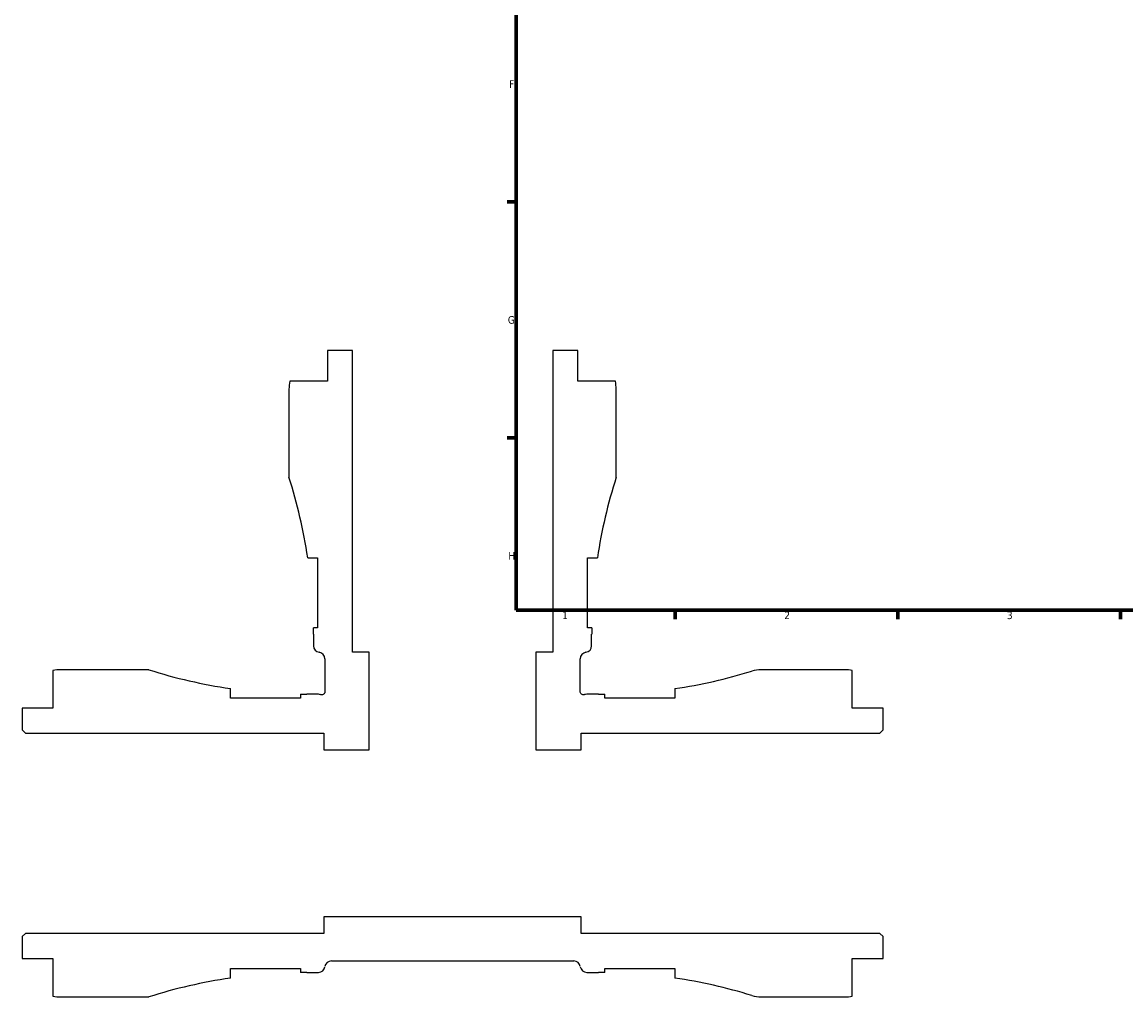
# Model space of a CAD drawing. Header units: millimetres. Extents: x -136 to 891, y -278 to 710.
# Tile 1 of 12: x -136 to 212, y -102 to 205. Entities that reach past the tile are written whole.
import ezdxf

# ---------------------------------------------------------------- set-up
doc = ezdxf.new("R2010")
doc.units = ezdxf.units.MM
doc.layers.add('Border (ANSI)', color=7, linetype='Continuous', lineweight=70)
doc.styles.add('Note Text (ANSI)', font='tahoma.ttf')

# ---------------------------------------------------------------- blocks, each defined once
blk = doc.blocks.new('Borders Default Border')
at = {"layer": 'Border (ANSI)'}
for p, q in [((20, 148.5), (17.2, 148.5)), ((20, 74.25), (17.2, 74.25)), ((70.08, 20), (70.08, 17.2)), ((140.17, 20), (140.17, 17.2)), ((210.25, 20), (210.25, 17.2))]:
    blk.add_line(p, q, dxfattribs=at)
at = {"layer": 'Border (ANSI)', "flags": 128}
blk.add_lwpolyline([(20, 20), (20, 574), (821, 574), (821, 20), (20, 20)], dxfattribs=at)
at = {"layer": 'Border (ANSI)', "color": 5, "true_color": 0x0000ff, "char_height": 2.4, "attachment_point": 7, "style": 'Note Text (ANSI)'}
for s, insert in [('F', (17.78, 184.43)), ('G', (17.4, 110.13)), ('H', (17.53, 35.93)), ('1', (34.5, 17.2)), ('2', (104.4, 17.2)), ('3', (174.46, 17.15))]:
    blk.add_mtext(s, dxfattribs=dict(at, insert=insert))

msp = doc.modelspace()

# ---------------------------------------------------------------- linework, layer by layer
for p, q in [((-31.5, 101.75), (-39.38, 101.75)), ((-39.38, 101.75), (-39.38, 92.05)), ((-31.5, 6.75), (-31.5, 101.75)), ((39.37, 101.75), (31.5, 101.75)), ((31.5, 101.75), (31.5, 6.75)), ((39.37, 92.05), (39.37, 101.75)), ((-39.38, 92.05), (-51.26, 92.05)), ((51.25, 92.05), (39.37, 92.05)), ((-51.5, 89.62), (-51.5, 61.85)), ((51.5, 61.85), (51.5, 89.62)), ((-45.57, 36.52), (-42.52, 36.52)), ((-42.52, 36.52), (-42.52, 14.47)), ((42.51, 14.47), (42.51, 36.52)), ((42.51, 36.52), (45.57, 36.52)), ((-42.52, 14.47), (-43.79, 14.47)), ((43.79, 14.47), (42.51, 14.47)), ((-43.78, 12.45), (-43.78, 8.78)), ((43.77, 8.78), (43.77, 12.45)), ((-40.17, 4.69), (-40.17, -5.62)), ((-26.25, 6.75), (-31.5, 6.75)), ((-26.25, -24), (-26.25, 6.75)), ((31.5, 6.75), (26.25, 6.75)), ((26.25, 6.75), (26.25, -24)), ((40.17, -5.62), (40.17, 4.69)), ((-125.8, 1), (-125.8, -10.88)), ((-95.6, 1.25), (-123.38, 1.25)), ((123.37, 1.25), (97.17, 1.25)), ((125.8, -10.88), (125.8, 1)), ((-69.94, -7.74), (-69.94, -4.7)), ((-47.89, -6.46), (-47.89, -7.74)), ((-42.23, -6.48), (-45.87, -6.48)), ((45.87, -6.48), (42.23, -6.48)), ((47.89, -7.74), (47.89, -6.46)), ((69.94, -4.7), (69.94, -7.74)), ((-47.89, -7.74), (-69.94, -7.74)), ((69.94, -7.74), (47.89, -7.74)), ((-125.8, -10.88), (-135.5, -10.88)), ((-135.5, -10.88), (-135.5, -17.72)), ((135.5, -10.88), (125.8, -10.88)), ((135.5, -17.72), (135.5, -10.88)), ((-135.5, -17.72), (-134.47, -18.75)), ((-134.47, -18.75), (-40.5, -18.75)), ((-40.5, -18.75), (-40.5, -24)), ((40.5, -24), (40.5, -18.75)), ((40.5, -18.75), (134.47, -18.75)), ((134.47, -18.75), (135.5, -17.72)), ((-40.5, -24), (-26.25, -24)), ((26.25, -24), (40.5, -24)), ((40.5, -76.5), (-40.5, -76.5)), ((-40.5, -76.5), (-40.5, -81.75)), ((40.5, -81.75), (40.5, -76.5)), ((-134.47, -81.75), (-135.5, -82.78)), ((-135.5, -82.78), (-135.5, -89.63)), ((-40.5, -81.75), (-134.47, -81.75)), ((134.47, -81.75), (40.5, -81.75)), ((135.5, -82.78), (134.47, -81.75)), ((135.5, -89.63), (135.5, -82.78)), ((-135.5, -89.63), (-125.8, -89.63)), ((-125.8, -89.63), (-125.8, -101.51)), ((125.8, -101.51), (125.8, -89.63)), ((125.8, -89.63), (135.5, -89.63)), ((-69.94, -95.8), (-69.94, -92.77)), ((-69.94, -92.77), (-47.89, -92.77)), ((-47.89, -92.77), (-47.89, -94.04)), ((-38.14, -90.42), (38.14, -90.42)), ((47.89, -94.04), (47.89, -92.77)), ((47.89, -92.77), (69.94, -92.77)), ((69.94, -92.77), (69.94, -95.8)), ((-45.87, -94.03), (-42.23, -94.03)), ((42.23, -94.03), (45.87, -94.03)), ((-123.38, -101.75), (-95.6, -101.75)), ((97.17, -101.75), (123.37, -101.75))]:
    msp.add_line(p, q)
for centre, major_axis, start_param, end_param in [((-39.38, 89.62), (-2.42, -11.88), 4.712389, 4.913747), ((39.37, 89.62), (0, 12.12), 4.712389, 4.913747), ((-205.59, 12.45), (49.4, -154.09), 1.409845, 1.570796), ((205.59, 12.45), (24.07, 160.01), 1.409845, 1.570796), ((-205.59, 12.45), (2.02, -161.8), 1.558328, 1.570796), ((205.59, 12.45), (0, 161.81), 1.558328, 1.570796), ((-41.72, 8.78), (0, -2.06), 4.712389, 6.157857), ((41.71, 8.78), (2.04, 0.26), 4.712389, 6.157857), ((-42.23, 4.69), (2.04, -0.26), 0.125328, 1.570796), ((42.23, 4.69), (0, 2.06), 0.125328, 1.570796), ((-123.38, -10.88), (-12.13, 0), 4.712389, 4.913747), ((-45.87, 157.46), (-162.16, 24.07), 1.409929, 1.570796), ((45.87, 157.46), (-156.66, -48.27), 1.419248, 1.570796), ((97.17, -9.05), (-10.3, 0), 4.712389, 5.011284), ((123.37, -10.88), (-11.88, 2.43), 4.712389, 4.913747), ((-45.87, 157.46), (-163.93, 0), 1.558489, 1.570796), ((-42.23, -8.54), (-1.94, 0.69), 4.712389, 5.052226), ((42.23, -8.54), (-2.06, 0), 4.712389, 5.052226), ((45.87, 157.46), (-163.92, -2.02), 1.558489, 1.570796), ((-42.23, -91.97), (2.06, 0), 4.712389, 6.157857), ((-38.14, -92.48), (0.26, 2.04), 0.125328, 1.570796), ((38.14, -92.48), (2.06, 0), 0.125328, 1.570796), ((42.23, -91.97), (0.26, -2.04), 4.712389, 6.157857), ((-45.87, -257.96), (156.21, 49.73), 1.409929, 1.570796), ((-45.87, -257.96), (163.92, 2.02), 1.558489, 1.570796), ((45.87, -257.96), (163.93, 0), 1.558489, 1.570796), ((45.87, -257.96), (162.16, -24.07), 1.419248, 1.570796), ((-123.38, -89.63), (11.88, -2.42), 4.712389, 4.913747), ((97.17, -91.45), (9.84, -3.03), 4.712389, 5.011284), ((123.37, -89.63), (12.13, 0), 4.712389, 4.913747)]:
    msp.add_ellipse(centre, major_axis=major_axis, ratio=1, start_param=start_param, end_param=end_param)
for points in [[(-40.17, -5.62), (-40.17, -5.74), (-40.19, -5.87), (-40.28, -6.11), (-40.35, -6.22), (-40.53, -6.42), (-40.64, -6.5), (-40.88, -6.61), (-41.02, -6.65), (-41.28, -6.66), (-41.42, -6.64), (-41.54, -6.59)], [(41.54, -6.59), (41.43, -6.63), (41.31, -6.65), (41.05, -6.65), (40.92, -6.62), (40.67, -6.52), (40.56, -6.44), (40.37, -6.25), (40.3, -6.14), (40.2, -5.89), (40.17, -5.76), (40.17, -5.62)]]:
    msp.add_open_spline(points, degree=3, knots=[-0.1973945, -0.1973945, -0.1973945, -0.1973945, -0.1609455, -0.1609455, -0.1207091, -0.1207091, -0.0804728, -0.0804728, -0.0402364, -0.0402364, 0, 0, 0, 0])

# ---------------------------------------------------------------- block references
msp.add_blockref('Borders Default Border', (0, 0))

doc.saveas('drawing.dxf')
